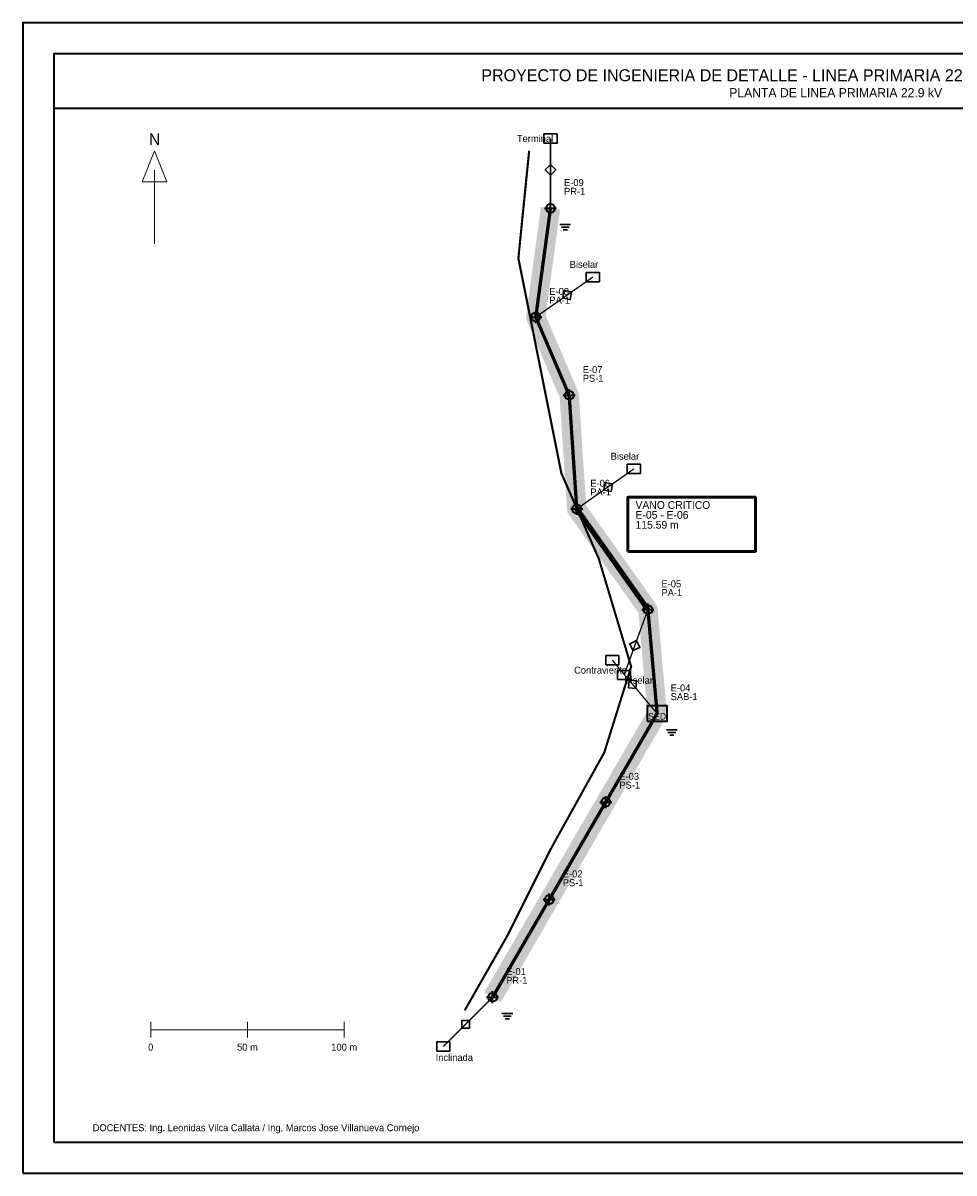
# Model space of a CAD drawing. Header units: millimetres. Extents: x 0 to 420, y 0 to 297.
# Tile 1 of 2: x 0 to 241, y 0 to 297. Entities that reach past the tile are written whole.
import ezdxf
from ezdxf.enums import TextEntityAlignment as Align

# ---------------------------------------------------------------- set-up
doc = ezdxf.new("R2010")
doc.units = ezdxf.units.MM
for name, color, linetype, lineweight in [('00_MARCO_ROTULO', 7, 'Continuous', 35), ('01_EJE_LP_MT_229KV', 5, 'Continuous', 50), ('02_SERVIDUMBRE_MT', 30, 'Continuous', 18), ('03_POSTES_CAC_MT', 4, 'Continuous', 35), ('04_SED_SAB1', 2, 'Continuous', 35), ('05_RETENIDAS_R1', 6, 'Continuous', 30), ('06_PAT3_TIERRA', 3, 'Continuous', 30), ('07_VIAS_REFERENCIA', 8, 'Continuous', 18), ('08_COTAS_DIMENSIONES', 7, 'Continuous', 18), ('09_TEXTOS', 7, 'Continuous', 18), ('15_CRITICO_REVISION', 1, 'Continuous', 50)]:
    doc.layers.add(name, color=color, linetype=linetype, lineweight=lineweight)

# ---------------------------------------------------------------- blocks, each defined once
blk = doc.blocks.new('POSTE_CAC_PLANTA')
at = {"layer": '03_POSTES_CAC_MT'}
for points in [[(-1.55, 0), (1.55, 0)], [(0, -1.55), (0, 1.55)]]:
    blk.add_lwpolyline(points, dxfattribs=at)
blk.add_circle((0, 0), 1.15, dxfattribs=at)
blk = doc.blocks.new('PAT3_PLANTA')
at = {"layer": '06_PAT3_TIERRA'}
for points in [[(-1.4, 0), (1.4, 0)], [(-1, -0.7), (1, -0.7)], [(-0.55, -1.35), (0.55, -1.35)]]:
    blk.add_lwpolyline(points, dxfattribs=at)

msp = doc.modelspace()

# ---------------------------------------------------------------- linework, layer by layer
at = {"layer": '00_MARCO_ROTULO'}
for points in [[(0, 0), (420, 0), (420, 297), (0, 297), (0, 0)], [(8, 8), (412, 8), (412, 289), (8, 289), (8, 8)], [(8, 275), (412, 275), (412, 289), (8, 289), (8, 275)]]:
    msp.add_lwpolyline(points, dxfattribs=at)
at = {"layer": '01_EJE_LP_MT_229KV', "const_width": 0.85}
msp.add_lwpolyline([(121.35, 45.4), (135.98, 70.6), (150.61, 95.81), (163.86, 118.65), (161.48, 145.52), (143.09, 171.51), (141.14, 200.87), (132.5, 221.05), (136.31, 249.16)], dxfattribs=at)
at = {"layer": '02_SERVIDUMBRE_MT', "color": 30, "const_width": 5}
msp.add_lwpolyline([(121.35, 45.4), (135.98, 70.6), (150.61, 95.81), (163.86, 118.65), (161.48, 145.52), (143.09, 171.51), (141.14, 200.87), (132.5, 221.05), (136.31, 249.16)], dxfattribs=at)
at = {"layer": '04_SED_SAB1'}
msp.add_lwpolyline([(161.26, 116.65), (166.46, 116.65), (166.46, 120.65), (161.26, 120.65), (161.26, 116.65)], dxfattribs=at)
at = {"layer": '05_RETENIDAS_R1'}
for points in [[(134.61, 265.96), (138.01, 265.96), (138.01, 268.36), (134.61, 268.36), (134.61, 265.96)], [(145.54, 230.18), (148.94, 230.18), (148.94, 232.58), (145.54, 232.58), (145.54, 230.18)], [(156.14, 180.63), (159.54, 180.63), (159.54, 183.03), (156.14, 183.03), (156.14, 180.63)], [(150.59, 131.24), (153.99, 131.24), (153.99, 133.64), (150.59, 133.64), (150.59, 131.24)], [(153.62, 127.41), (157.02, 127.41), (157.02, 129.81), (153.62, 129.81), (153.62, 127.41)], [(106.93, 31.47), (110.33, 31.47), (110.33, 33.87), (106.93, 33.87), (106.93, 31.47)]]:
    msp.add_lwpolyline(points, dxfattribs=at)
at = {"layer": '05_RETENIDAS_R1', "const_width": 0.35}
for points in [[(136.31, 249.16), (136.31, 267.16)], [(132.5, 221.05), (147.24, 231.38)], [(143.09, 171.51), (157.84, 181.83)], [(161.48, 145.52), (155.32, 128.61)], [(163.86, 118.65), (152.29, 132.44)], [(121.35, 45.4), (108.63, 32.67)]]:
    msp.add_lwpolyline(points, dxfattribs=at)
at = {"layer": '05_RETENIDAS_R1'}
for points in [[(136.31, 260.46), (134.91, 259.06), (136.31, 257.66), (137.71, 259.06)], [(141.75, 227.54), (139.8, 227.88), (139.46, 225.93), (141.41, 225.59)], [(152.35, 177.99), (150.4, 178.33), (150.05, 176.38), (152, 176.04)], [(157.61, 134.91), (159.41, 135.74), (158.57, 137.54), (156.78, 136.7)], [(156.6, 127.31), (156.43, 125.33), (158.4, 125.16), (158.57, 127.13)], [(113.36, 37.41), (115.34, 37.41), (115.34, 39.39), (113.36, 39.39)]]:
    msp.add_lwpolyline(points, close=True, dxfattribs=at)
at = {"layer": '07_VIAS_REFERENCIA', "color": 8, "const_width": 0.55}
msp.add_lwpolyline([(114.14, 42), (125.24, 61.42), (136.34, 83.62), (150.21, 108.6), (157.15, 130.8), (148.82, 158.55), (139.11, 180.75), (133.56, 208.5), (128.01, 236.25), (130.79, 264)], dxfattribs=at)
at = {"layer": '08_COTAS_DIMENSIONES'}
for p, q in [((33, 35), (33, 39)), ((58, 35), (58, 39)), ((83, 35), (83, 39)), ((33, 37), (83, 37))]:
    msp.add_line(p, q, dxfattribs=at)
at = {"layer": '09_TEXTOS'}
msp.add_line((34, 240), (34, 259), dxfattribs=at)
msp.add_lwpolyline([(34, 264), (30.8, 256), (37.2, 256)], close=True, dxfattribs=at)
at = {"layer": '15_CRITICO_REVISION'}
msp.add_lwpolyline([(156.28, 160.52), (189.28, 160.52), (189.28, 174.52), (156.28, 174.52), (156.28, 160.52)], dxfattribs=at)
at = {"layer": '15_CRITICO_REVISION', "const_width": 1.35}
msp.add_lwpolyline([(161.48, 145.52), (143.09, 171.51)], dxfattribs=at)

# ---------------------------------------------------------------- block references
at = {"layer": '03_POSTES_CAC_MT'}
for p in [(136.31, 249.16), (132.5, 221.05), (141.14, 200.87), (143.09, 171.51), (161.48, 145.52), (150.61, 95.81), (135.98, 70.6), (121.35, 45.4)]:
    msp.add_blockref('POSTE_CAC_PLANTA', p, dxfattribs=at)
at = {"layer": '06_PAT3_TIERRA'}
for p in [(140.11, 244.96), (167.66, 114.45), (125.15, 41.2)]:
    msp.add_blockref('PAT3_PLANTA', p, dxfattribs=at)

# ---------------------------------------------------------------- texts
at = {"layer": '04_SED_SAB1'}
msp.add_text('SED', height=1.7, dxfattribs=at).set_placement((163.86, 117.95), align=Align.MIDDLE_CENTER)
at = {"layer": '05_RETENIDAS_R1'}
for s, p in [('Terminal', (132.31, 267.16)), ('Biselar', (144.95, 234.66)), ('Biselar', (155.54, 185.11)), ('Contraviento', (149.23, 129.87)), ('Biselar', (159.08, 127.24)), ('Inclinada', (111.45, 29.84))]:
    msp.add_text(s, height=1.8, dxfattribs=at).set_placement(p, align=Align.MIDDLE_CENTER)
at = {"layer": '09_TEXTOS'}
for s, height, p in [('PROYECTO DE INGENIERIA DE DETALLE - LINEA PRIMARIA 22.9 kV CAPACHICA A CHIFRON', 3.1, (210, 283.5)), ('PLANTA DE LINEA PRIMARIA 22.9 kV', 2.35, (210, 279)), ('N', 3, (34, 267)), ('0', 1.8, (33, 32.5)), ('50 m', 1.8, (58, 32.5)), ('100 m', 1.8, (83, 32.5))]:
    msp.add_text(s, height=height, dxfattribs=at).set_placement(p, align=Align.MIDDLE_CENTER)
for s, p in [('E-09', (139.81, 254.88)), ('PR-1', (139.81, 252.63)), ('E-08', (136, 226.78)), ('PA-1', (136, 224.53)), ('E-07', (144.64, 206.59)), ('PS-1', (144.64, 204.34)), ('E-06', (146.59, 177.23)), ('PA-1', (146.59, 174.98)), ('E-05', (164.98, 151.25)), ('PA-1', (164.98, 149)), ('E-04', (167.36, 124.38)), ('SAB-1', (167.36, 122.13)), ('E-03', (154.11, 101.54)), ('PS-1', (154.11, 99.29)), ('E-02', (139.48, 76.33)), ('PS-1', (139.48, 74.08)), ('E-01', (124.85, 51.12)), ('PR-1', (124.85, 48.87)), ('DOCENTES: Ing. Leonidas Vilca Callata / Ing. Marcos Jose Villanueva Cornejo', (18, 10.8))]:
    msp.add_text(s, height=1.8, dxfattribs=at).set_placement(p)
at = {"layer": '15_CRITICO_REVISION'}
for s, p in [('VANO CRITICO', (158.28, 171.52)), ('E-05 - E-06', (158.28, 168.96)), ('115.59 m', (158.28, 166.4))]:
    msp.add_text(s, height=2, dxfattribs=at).set_placement(p)

doc.saveas('drawing.dxf')
